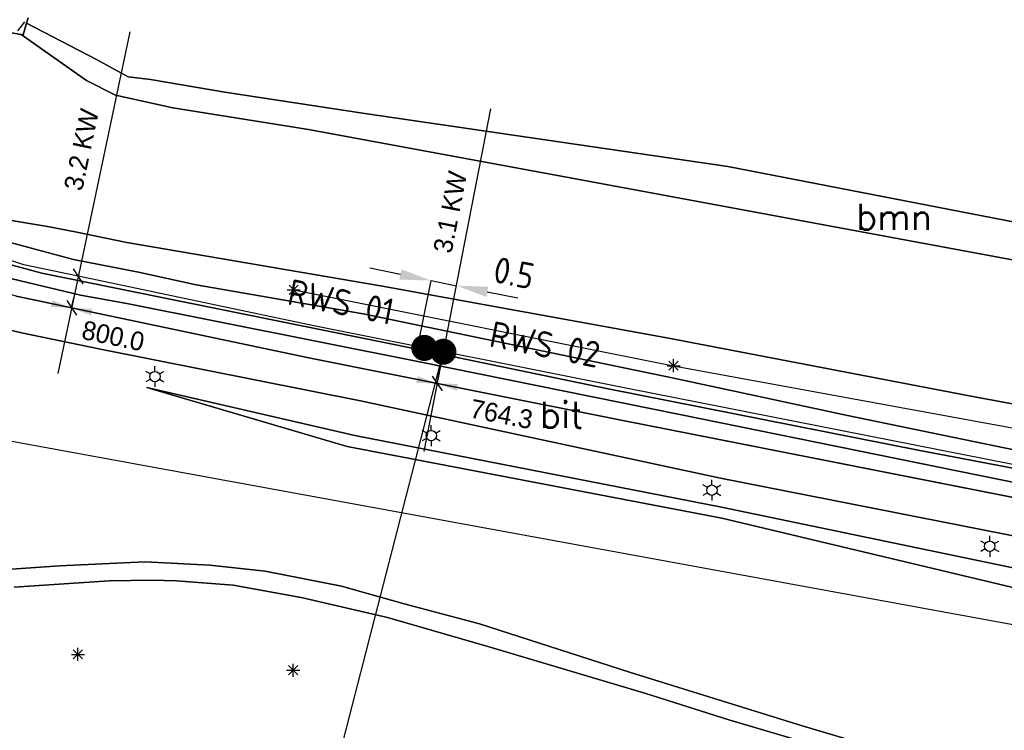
# Model space of a CAD drawing. Header units: millimetres. Extents: x 129727 to 131402, y 399018 to 399724.
# Tile 44 of 60: x 130436 to 130531, y 399204 to 399272. Entities that reach past the tile are written whole.
import ezdxf
from ezdxf.enums import TextEntityAlignment as Align

# ---------------------------------------------------------------- set-up
doc = ezdxf.new("R2010")
doc.units = ezdxf.units.MM
doc.linetypes.add('HIDDEN', pattern=[9.525, 6.35, -3.175])
for name, color, linetype in [('EWD-EM-NW-KBLTRC', 3, 'Continuous'), ('EWD-MB-NW-MBUISVLG', 1, 'Continuous'), ('HTI_grens RWS', 162, 'FENCELINE1'), ('MDI-VL-BEKLEDING', 7, 'Continuous'), ('MDI-VL-BEPLANTING', 7, 'Continuous'), ('MDI-VL-GRAS', 7, 'Continuous'), ('MDI-VL-TALUD', 7, 'Continuous'), ('MDI-VL-VERHARDING', 7, 'Continuous'), ('MDI-VL-WATER', 7, 'Continuous'), ('MDI-XX-BEPLANTING', 80, 'Continuous'), ('MDI-XX-DAMWAND', 252, 'Continuous'), ('MDI-XX-RASTER', 255, 'Continuous'), ('MDI-XX-TALUD', 84, 'Continuous'), ('MDI-XX-TERREINAFSCH', 253, 'Continuous'), ('MDI-XX-VERHARDING', 30, 'Continuous')]:
    doc.layers.add(name, color=color, linetype=linetype)
doc.layers.add('EWD-EM-NW-MATEN', color=1, linetype='Continuous', lineweight=25)
doc.styles.add('ISO25', font='ISO', dxfattribs={"height": 2.5})
doc.styles.add('ROMANS25', font='ROMANS.shx', dxfattribs={"height": 2.5})
doc.styles.add('rtw_iso', font='iso-rtw.shx')
doc.linetypes.add('FENCELINE1', pattern='A,6.35,-2.54,[133,ltypeshp.shx,S=2.54,R=0,X=-2.54,Y=0],-2.54,25.4', length=36.83)

# ---------------------------------------------------------------- blocks, each defined once
blk = doc.blocks.new('_Oblique')
at = {"color": 0, "linetype": 'ByBlock', "lineweight": -2}
blk.add_line((-0.5, -0.5), (0.5, 0.5), dxfattribs=at)

msp = doc.modelspace()

# ---------------------------------------------------------------- linework, layer by layer
for p, q in [((130461.826, 399245.927), (130463.076, 399245.927)), ((130462.009, 399245.485), (130462.893, 399246.369)), ((130462.893, 399245.485), (130462.009, 399246.369)), ((130462.451, 399245.302), (130462.451, 399246.552)), ((130498.892, 399238.016), (130498.892, 399239.266)), ((130449.134, 399238.097), (130449.134, 399238.597)), ((130498.267, 399238.641), (130499.517, 399238.641)), ((130498.45, 399238.199), (130499.334, 399239.083)), ((130499.334, 399238.199), (130498.45, 399239.083)), ((130448.701, 399237.847), (130448.268, 399238.097)), ((130448.701, 399237.347), (130448.268, 399237.097)), ((130449.567, 399237.847), (130450, 399238.097)), ((130449.567, 399237.347), (130450, 399237.097)), ((130449.134, 399237.097), (130449.134, 399236.597)), ((130475.65, 399232.432), (130475.65, 399232.932)), ((130475.217, 399232.182), (130474.784, 399232.432)), ((130475.217, 399231.682), (130474.784, 399231.432)), ((130476.083, 399232.182), (130476.516, 399232.432)), ((130476.083, 399231.682), (130476.516, 399231.432)), ((130475.65, 399231.432), (130475.65, 399230.932)), ((130502.142, 399226.95), (130501.709, 399227.2)), ((130502.575, 399227.2), (130502.575, 399227.7)), ((130503.008, 399226.95), (130503.441, 399227.2)), ((130502.142, 399226.45), (130501.709, 399226.2)), ((130502.575, 399226.2), (130502.575, 399225.7)), ((130503.008, 399226.45), (130503.441, 399226.2)), ((130529.227, 399221.816), (130529.227, 399222.316)), ((130528.794, 399221.566), (130528.361, 399221.816)), ((130529.66, 399221.566), (130530.093, 399221.816)), ((130528.794, 399221.066), (130528.361, 399220.816)), ((130529.227, 399220.816), (130529.227, 399220.316)), ((130529.66, 399221.066), (130530.093, 399220.816)), ((130441.125, 399210.941), (130442.375, 399210.941)), ((130441.308, 399210.499), (130442.192, 399211.383)), ((130442.192, 399210.499), (130441.308, 399211.383)), ((130441.75, 399210.316), (130441.75, 399211.566)), ((130461.957, 399208.976), (130462.841, 399209.86)), ((130462.841, 399208.976), (130461.957, 399209.86)), ((130462.399, 399208.793), (130462.399, 399210.043)), ((130461.774, 399209.418), (130463.024, 399209.418))]:
    msp.add_line(p, q)
for centre in [(130449.134, 399237.597), (130475.65, 399231.932), (130502.575, 399226.7), (130529.227, 399221.316)]:
    msp.add_circle(centre, 0.5)
at = {"layer": 'EWD-EM-NW-KBLTRC'}
msp.add_lwpolyline([(130592.959, 399219.127), (130588.374, 399219.265), (130582.158, 399219.739), (130572.363, 399221.207), (130558.361, 399223.927), (130542.807, 399226.912), (130494.477, 399236.445), (130464.371, 399242.469), (130443.756, 399246.8), (130436.567, 399248.326), (130434.924, 399248.871)], dxfattribs=at)
at = {"layer": 'EWD-EM-NW-KBLTRC', "linetype": 'HIDDEN', "const_width": 1.235}
for points in [[(130474.501, 399239.935, 1), (130475.465, 399240.755, 1)], [(130476.326, 399239.57, 1), (130477.289, 399240.39, 1)]]:
    msp.add_lwpolyline(points, format="xyb", close=True, dxfattribs=at)
at = {"layer": 'EWD-EM-NW-MATEN'}
for p, q in [((130446.724, 399270.665), (130439.816, 399237.901)), ((130481.34, 399263.285), (130474.947, 399230.416)), ((130472.689, 399247.394), (130469.747, 399247.983)), ((130474.363, 399240.469), (130475.631, 399246.806)), ((130475.631, 399246.806), (130478.075, 399246.316)), ((130481.017, 399245.728), (130483.959, 399245.139))]:
    msp.add_line(p, q, dxfattribs=at)
at = {"layer": 'EWD-EM-NW-MATEN', "linetype": 'Continuous'}
for p, q in [((130441.141, 399244.186), (130441.348, 399245.165)), ((130476.216, 399236.937), (130476.406, 399237.919))]:
    msp.add_line(p, q, dxfattribs=at)
at = {"layer": 'EWD-EM-NW-MATEN'}
msp.add_lwpolyline([(130603.567, 399217.127), (130600.296, 399216.357), (130594.716, 399215.972), (130588.209, 399216.169), (130581.81, 399216.657), (130571.838, 399218.151), (130557.773, 399220.883), (130542.215, 399223.869), (130493.873, 399233.404), (130463.748, 399239.432), (130443.116, 399243.767), (130438.968, 399244.647)], dxfattribs=at)
for points in [[(130472.787, 399247.885), (130472.591, 399246.904), (130475.631, 399246.806)], [(130481.115, 399246.218), (130480.919, 399245.238), (130478.075, 399246.316)], [(130439.272, 399244.917), (130439.136, 399244.272), (130441.141, 399244.186)], [(130443.147, 399244.1), (130443.011, 399243.455), (130441.141, 399244.186)], [(130474.335, 399237.639), (130474.209, 399236.991), (130476.216, 399236.937)], [(130478.222, 399236.883), (130478.096, 399236.235), (130476.216, 399236.937)]]:
    msp.add_solid(points, dxfattribs=at)
at = {"layer": 'EWD-MB-NW-MBUISVLG'}
msp.add_lwpolyline([(130476.78, 399240.008), (130438.473, 399091.21)], dxfattribs=at)
at = {"layer": 'HTI_grens RWS', "linetype": 'FENCELINE1', "ltscale": 0.2}
msp.add_lwpolyline([(130000, 399394.103), (130023.492, 399382.014), (130051.869, 399367.611), (130074.726, 399356.089), (130099.987, 399343.266), (130254.29, 399264.59), (130319.155, 399252.697), (130442.229, 399230.165), (130761.979, 399171.579), (130855.528, 399169.639)], dxfattribs=at)
at = {"layer": 'MDI-VL-BEKLEDING'}
for p, q in [((130436.298, 399270.42), (130429.591, 399271.513)), ((130436.818, 399271.507), (130436.503, 399270.386)), ((130436.99, 399272.032), (130436.818, 399271.507)), ((130436.503, 399270.386), (130436.298, 399270.42))]:
    msp.add_line(p, q, dxfattribs=at)
at = {"layer": 'MDI-VL-BEPLANTING'}
for p, q in [((130436.503, 399270.386), (130436.818, 399271.507)), ((130436.818, 399271.507), (130436.99, 399272.032)), ((130436.818, 399271.507), (130443.522, 399268.018)), ((130443.522, 399268.018), (130436.818, 399271.507)), ((130442.573, 399265.995), (130436.298, 399270.42)), ((130436.298, 399270.42), (130436.503, 399270.386)), ((130443.522, 399268.018), (130446.553, 399266.373)), ((130446.553, 399266.373), (130443.522, 399268.018)), ((130445.343, 399264.593), (130442.573, 399265.995)), ((130446.553, 399266.373), (130448.723, 399266.087)), ((130448.723, 399266.087), (130446.553, 399266.373)), ((130448.723, 399266.087), (130455.848, 399264.9)), ((130455.848, 399264.9), (130448.723, 399266.087)), ((130455.848, 399264.9), (130469.267, 399262.84)), ((130469.267, 399262.84), (130455.848, 399264.9)), ((130450.839, 399263.376), (130445.343, 399264.593)), ((130463.884, 399261.311), (130450.839, 399263.376)), ((130469.267, 399262.84), (130504.095, 399257.766)), ((130504.095, 399257.766), (130469.267, 399262.84)), ((130488.987, 399256.679), (130463.884, 399261.311)), ((130504.095, 399257.766), (130547.596, 399249.289)), ((130547.596, 399249.289), (130504.095, 399257.766)), ((130532.934, 399248.522), (130488.987, 399256.679)), ((130431.567, 399242.911), (130436.35, 399241.798)), ((130436.35, 399241.798), (130443.922, 399240.219)), ((130443.922, 399240.219), (130468.868, 399235.276)), ((130468.317, 399231.947), (130448.362, 399236.545)), ((130448.362, 399236.545), (130467.589, 399230.881)), ((130467.589, 399230.881), (130448.362, 399236.545)), ((130448.362, 399236.545), (130468.317, 399231.947)), ((130468.868, 399235.276), (130503.404, 399227.862)), ((130503.493, 399225.082), (130468.317, 399231.947)), ((130468.317, 399231.947), (130503.493, 399225.082)), ((130467.589, 399230.881), (130503.52, 399224.022)), ((130503.52, 399224.022), (130467.589, 399230.881)), ((130503.404, 399227.862), (130536.069, 399221.412)), ((130531.92, 399219.15), (130503.493, 399225.082)), ((130503.493, 399225.082), (130531.92, 399219.15)), ((130503.52, 399224.022), (130532.652, 399217.068)), ((130532.652, 399217.068), (130503.52, 399224.022)), ((130440, 399219.438), (130434.891, 399219.085)), ((130448.185, 399219.817), (130440, 399219.438)), ((130454.404, 399219.501), (130448.185, 399219.817)), ((130459.701, 399218.92), (130454.404, 399219.501)), ((130467.048, 399217.487), (130459.701, 399218.92)), ((130473.059, 399215.794), (130467.048, 399217.487)), ((130480.278, 399213.867), (130473.059, 399215.794)), ((130494.68, 399209.223), (130480.278, 399213.867)), ((130511.138, 399204.122), (130494.68, 399209.223)), ((130524.055, 399200.301), (130511.138, 399204.122))]:
    msp.add_line(p, q, dxfattribs=at)
at = {"layer": 'MDI-VL-GRAS'}
for p, q in [((130435.38, 399252.574), (130438.815, 399251.985)), ((130438.815, 399251.985), (130441.657, 399251.457)), ((130441.657, 399251.457), (130446.431, 399250.475)), ((130434.883, 399250.569), (130441.325, 399248.832)), ((130441.325, 399248.832), (130434.883, 399250.569)), ((130446.431, 399250.475), (130470.763, 399246.301)), ((130438.302, 399247.512), (130434.22, 399248.602)), ((130441.325, 399248.832), (130447.574, 399247.61)), ((130447.574, 399247.61), (130441.325, 399248.832)), ((130435.432, 399246.982), (130441.998, 399245.405)), ((130449.804, 399245.171), (130438.302, 399247.512)), ((130447.574, 399247.61), (130453.09, 399246.391)), ((130453.09, 399246.391), (130447.574, 399247.61)), ((130453.09, 399246.391), (130469.099, 399243.627)), ((130469.099, 399243.627), (130453.09, 399246.391)), ((130470.763, 399246.301), (130498.244, 399241.309)), ((130443.116, 399243.767), (130435.812, 399245.317)), ((130441.998, 399245.405), (130446.441, 399244.623)), ((130473.965, 399240.293), (130449.804, 399245.171)), ((130446.441, 399244.623), (130454.95, 399242.917)), ((130463.748, 399239.432), (130443.116, 399243.767)), ((130454.95, 399242.917), (130474.678, 399238.967)), ((130469.099, 399243.627), (130498.754, 399237.461)), ((130498.754, 399237.461), (130469.099, 399243.627)), ((130498.244, 399241.309), (130527.77, 399235.666)), ((130492.462, 399236.455), (130473.965, 399240.293)), ((130493.873, 399233.404), (130463.748, 399239.432)), ((130474.678, 399238.967), (130499.493, 399233.942)), ((130498.754, 399237.461), (130515.592, 399233.867)), ((130515.592, 399233.867), (130498.754, 399237.461)), ((130522.524, 399230.509), (130492.462, 399236.455)), ((130527.77, 399235.666), (130548.992, 399231.736)), ((130499.493, 399233.942), (130514.587, 399230.892)), ((130515.592, 399233.867), (130537.51, 399229.314)), ((130537.51, 399229.314), (130515.592, 399233.867)), ((130542.215, 399223.869), (130493.873, 399233.404)), ((130514.587, 399230.892), (130532.202, 399227.31)), ((130536.442, 399227.83), (130522.524, 399230.509)), ((130435.633, 399217.4), (130444.731, 399218.005)), ((130444.731, 399218.005), (130448.879, 399218.071)), ((130448.879, 399218.071), (130451.2, 399217.986)), ((130451.2, 399217.986), (130456.627, 399217.567)), ((130456.627, 399217.567), (130463.164, 399216.395)), ((130463.164, 399216.395), (130471.445, 399214.49)), ((130471.445, 399214.49), (130481.29, 399211.626)), ((130481.29, 399211.626), (130496.225, 399207.183)), ((130496.225, 399207.183), (130504.188, 399204.651)), ((130504.188, 399204.651), (130511.993, 399202.346))]:
    msp.add_line(p, q, dxfattribs=at)
at = {"layer": 'MDI-VL-TALUD'}
for p, q in [((130436.503, 399270.386), (130436.818, 399271.507)), ((130436.818, 399271.507), (130443.522, 399268.018)), ((130436.818, 399271.507), (130436.818, 399271.507)), ((130442.573, 399265.995), (130436.298, 399270.42)), ((130436.298, 399270.42), (130436.503, 399270.386)), ((130443.522, 399268.018), (130446.553, 399266.373)), ((130445.343, 399264.593), (130442.573, 399265.995)), ((130446.553, 399266.373), (130448.723, 399266.087)), ((130448.723, 399266.087), (130455.848, 399264.9)), ((130455.848, 399264.9), (130469.267, 399262.84)), ((130450.839, 399263.376), (130445.343, 399264.593)), ((130463.884, 399261.311), (130450.839, 399263.376)), ((130469.267, 399262.84), (130504.095, 399257.766)), ((130488.987, 399256.679), (130463.884, 399261.311)), ((130504.095, 399257.766), (130547.596, 399249.289)), ((130532.934, 399248.522), (130488.987, 399256.679)), ((130435.38, 399252.574), (130438.815, 399251.985)), ((130438.815, 399251.985), (130441.657, 399251.457)), ((130441.657, 399251.457), (130446.431, 399250.475)), ((130441.325, 399248.832), (130434.883, 399250.569)), ((130446.431, 399250.475), (130470.763, 399246.301)), ((130447.574, 399247.61), (130441.325, 399248.832)), ((130453.09, 399246.391), (130447.574, 399247.61)), ((130469.099, 399243.627), (130453.09, 399246.391)), ((130470.763, 399246.301), (130498.244, 399241.309)), ((130498.754, 399237.461), (130469.099, 399243.627)), ((130498.244, 399241.309), (130527.77, 399235.666)), ((130515.592, 399233.867), (130498.754, 399237.461)), ((130467.589, 399230.881), (130448.362, 399236.545)), ((130448.362, 399236.545), (130468.317, 399231.947)), ((130527.77, 399235.666), (130548.992, 399231.736)), ((130537.51, 399229.314), (130515.592, 399233.867)), ((130468.317, 399231.947), (130503.493, 399225.082)), ((130503.52, 399224.022), (130467.589, 399230.881)), ((130503.493, 399225.082), (130531.92, 399219.15)), ((130532.652, 399217.068), (130503.52, 399224.022))]:
    msp.add_line(p, q, dxfattribs=at)
at = {"layer": 'MDI-VL-VERHARDING'}
for p, q in [((130434.22, 399248.602), (130438.302, 399247.512)), ((130441.998, 399245.405), (130435.432, 399246.982)), ((130438.302, 399247.512), (130449.804, 399245.171)), ((130435.812, 399245.317), (130443.116, 399243.767)), ((130446.441, 399244.623), (130441.998, 399245.405)), ((130449.804, 399245.171), (130473.965, 399240.293)), ((130454.95, 399242.917), (130446.441, 399244.623)), ((130436.35, 399241.798), (130431.567, 399242.911)), ((130443.116, 399243.767), (130463.748, 399239.432)), ((130474.678, 399238.967), (130454.95, 399242.917)), ((130443.922, 399240.219), (130436.35, 399241.798)), ((130468.868, 399235.276), (130443.922, 399240.219)), ((130473.965, 399240.293), (130492.462, 399236.455)), ((130463.748, 399239.432), (130493.873, 399233.404)), ((130499.493, 399233.942), (130474.678, 399238.967)), ((130492.462, 399236.455), (130522.524, 399230.509)), ((130503.404, 399227.862), (130468.868, 399235.276)), ((130514.587, 399230.892), (130499.493, 399233.942)), ((130493.873, 399233.404), (130542.215, 399223.869)), ((130532.202, 399227.31), (130514.587, 399230.892)), ((130522.524, 399230.509), (130536.442, 399227.83)), ((130536.069, 399221.412), (130503.404, 399227.862)), ((130434.891, 399219.085), (130440, 399219.438)), ((130440, 399219.438), (130448.185, 399219.817)), ((130448.185, 399219.817), (130454.404, 399219.501)), ((130454.404, 399219.501), (130459.701, 399218.92)), ((130459.701, 399218.92), (130467.048, 399217.487)), ((130444.731, 399218.005), (130435.633, 399217.4)), ((130448.879, 399218.071), (130444.731, 399218.005)), ((130451.2, 399217.986), (130448.879, 399218.071)), ((130456.627, 399217.567), (130451.2, 399217.986)), ((130463.164, 399216.395), (130456.627, 399217.567)), ((130467.048, 399217.487), (130473.059, 399215.794)), ((130471.445, 399214.49), (130463.164, 399216.395)), ((130473.059, 399215.794), (130480.278, 399213.867)), ((130481.29, 399211.626), (130471.445, 399214.49)), ((130480.278, 399213.867), (130494.68, 399209.223)), ((130496.225, 399207.183), (130481.29, 399211.626)), ((130494.68, 399209.223), (130511.138, 399204.122)), ((130504.188, 399204.651), (130496.225, 399207.183)), ((130511.993, 399202.346), (130504.188, 399204.651)), ((130511.138, 399204.122), (130524.055, 399200.301))]:
    msp.add_line(p, q, dxfattribs=at)
at = {"layer": 'MDI-VL-WATER'}
for p, q in [((130429.591, 399271.513), (130436.298, 399270.42)), ((130436.298, 399270.42), (130442.573, 399265.995)), ((130442.573, 399265.995), (130445.343, 399264.593)), ((130445.343, 399264.593), (130450.839, 399263.376)), ((130450.839, 399263.376), (130463.884, 399261.311)), ((130463.884, 399261.311), (130488.987, 399256.679)), ((130488.987, 399256.679), (130532.934, 399248.522)), ((130438.815, 399251.985), (130435.38, 399252.574)), ((130441.657, 399251.457), (130438.815, 399251.985)), ((130446.431, 399250.475), (130441.657, 399251.457)), ((130470.763, 399246.301), (130446.431, 399250.475)), ((130498.244, 399241.309), (130470.763, 399246.301)), ((130527.77, 399235.666), (130498.244, 399241.309)), ((130548.992, 399231.736), (130527.77, 399235.666))]:
    msp.add_line(p, q, dxfattribs=at)
at = {"layer": 'MDI-XX-BEPLANTING'}
for p, q in [((130462.451, 399245.927), (130498.892, 399238.641)), ((130498.892, 399238.641), (130557.591, 399227.844))]:
    msp.add_line(p, q, dxfattribs=at)
at = {"layer": 'MDI-XX-DAMWAND'}
for p, q in [((130436.298, 399270.42), (130429.591, 399271.513)), ((130436.818, 399271.507), (130436.503, 399270.386)), ((130436.99, 399272.032), (130436.818, 399271.507)), ((130436.503, 399270.386), (130436.298, 399270.42))]:
    msp.add_line(p, q, dxfattribs=at)
at = {"layer": 'MDI-XX-RASTER'}
msp.add_line((130435.995, 399270.763), (130436.642, 399271.65), dxfattribs=at)
at = {"layer": 'MDI-XX-TALUD'}
for p, q in [((130443.522, 399268.018), (130436.818, 399271.507)), ((130446.553, 399266.373), (130443.522, 399268.018)), ((130448.723, 399266.087), (130446.553, 399266.373)), ((130455.848, 399264.9), (130448.723, 399266.087)), ((130469.267, 399262.84), (130455.848, 399264.9)), ((130504.095, 399257.766), (130469.267, 399262.84)), ((130547.596, 399249.289), (130504.095, 399257.766)), ((130441.325, 399248.832), (130434.883, 399250.569)), ((130447.574, 399247.61), (130441.325, 399248.832)), ((130453.09, 399246.391), (130447.574, 399247.61)), ((130469.099, 399243.627), (130453.09, 399246.391)), ((130498.754, 399237.461), (130469.099, 399243.627)), ((130515.592, 399233.867), (130498.754, 399237.461)), ((130468.317, 399231.947), (130448.362, 399236.545)), ((130467.589, 399230.881), (130448.362, 399236.545)), ((130537.51, 399229.314), (130515.592, 399233.867)), ((130503.493, 399225.082), (130468.317, 399231.947)), ((130503.52, 399224.022), (130467.589, 399230.881)), ((130531.92, 399219.15), (130503.493, 399225.082)), ((130532.652, 399217.068), (130503.52, 399224.022))]:
    msp.add_line(p, q, dxfattribs=at)
at = {"layer": 'MDI-XX-TERREINAFSCH'}
for p, q in [((130436.298, 399270.42), (130442.573, 399265.995)), ((130442.573, 399265.995), (130445.343, 399264.593)), ((130445.343, 399264.593), (130450.839, 399263.376)), ((130450.839, 399263.376), (130463.884, 399261.311)), ((130463.884, 399261.311), (130488.987, 399256.679)), ((130488.987, 399256.679), (130532.934, 399248.522)), ((130435.38, 399252.574), (130438.815, 399251.985)), ((130438.815, 399251.985), (130441.657, 399251.457)), ((130441.657, 399251.457), (130446.431, 399250.475)), ((130446.431, 399250.475), (130470.763, 399246.301)), ((130438.302, 399247.512), (130434.22, 399248.602)), ((130435.432, 399246.982), (130441.998, 399245.405)), ((130449.804, 399245.171), (130438.302, 399247.512)), ((130470.763, 399246.301), (130498.244, 399241.309)), ((130441.998, 399245.405), (130446.441, 399244.623)), ((130473.965, 399240.293), (130449.804, 399245.171)), ((130446.441, 399244.623), (130454.95, 399242.917)), ((130436.35, 399241.798), (130431.567, 399242.911)), ((130454.95, 399242.917), (130474.678, 399238.967)), ((130443.922, 399240.219), (130436.35, 399241.798)), ((130498.244, 399241.309), (130527.77, 399235.666)), ((130468.868, 399235.276), (130443.922, 399240.219)), ((130492.462, 399236.455), (130473.965, 399240.293)), ((130474.678, 399238.967), (130499.493, 399233.942)), ((130522.524, 399230.509), (130492.462, 399236.455)), ((130527.77, 399235.666), (130548.992, 399231.736)), ((130503.404, 399227.862), (130468.868, 399235.276)), ((130499.493, 399233.942), (130514.587, 399230.892)), ((130514.587, 399230.892), (130532.202, 399227.31)), ((130536.442, 399227.83), (130522.524, 399230.509)), ((130536.069, 399221.412), (130503.404, 399227.862)), ((130434.891, 399219.085), (130440, 399219.438)), ((130440, 399219.438), (130448.185, 399219.817)), ((130448.185, 399219.817), (130454.404, 399219.501)), ((130454.404, 399219.501), (130459.701, 399218.92)), ((130459.701, 399218.92), (130467.048, 399217.487)), ((130435.633, 399217.4), (130444.731, 399218.005)), ((130444.731, 399218.005), (130448.879, 399218.071)), ((130448.879, 399218.071), (130451.2, 399217.986)), ((130451.2, 399217.986), (130456.627, 399217.567)), ((130456.627, 399217.567), (130463.164, 399216.395)), ((130467.048, 399217.487), (130473.059, 399215.794)), ((130463.164, 399216.395), (130471.445, 399214.49)), ((130473.059, 399215.794), (130480.278, 399213.867)), ((130471.445, 399214.49), (130481.29, 399211.626)), ((130480.278, 399213.867), (130494.68, 399209.223)), ((130481.29, 399211.626), (130496.225, 399207.183)), ((130494.68, 399209.223), (130511.138, 399204.122)), ((130496.225, 399207.183), (130504.188, 399204.651)), ((130504.188, 399204.651), (130511.993, 399202.346)), ((130511.138, 399204.122), (130524.055, 399200.301))]:
    msp.add_line(p, q, dxfattribs=at)
msp.add_lwpolyline([(130438.885, 399244.665), (130435.812, 399245.317), (130428.01, 399247.582), (130420.788, 399250.171), (130415.765, 399252.221), (130411.261, 399253.84), (130400.514, 399258.099), (130395.85, 399259.976), (130390.945, 399262.214), (130387.176, 399264.163), (130382.76, 399266.55), (130379.122, 399268.815)], dxfattribs=at)

# ---------------------------------------------------------------- block references
at = {"layer": 'EWD-EM-NW-MATEN', "zscale": 1.2}
for p, xscale, yscale, rotation in [((130441.781, 399247.219), 1.20000000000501, 1.20000000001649, 78.09310374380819), ((130441.141, 399244.186), 1.20000000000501, 1.20000000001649, 258.0931037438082), ((130476.807, 399239.98), 1.200000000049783, 1.200000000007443, 78.99378209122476), ((130476.216, 399236.937), 1.200000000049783, 1.200000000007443, 258.9937820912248)]:
    msp.add_blockref('_Oblique', p, dxfattribs=dict(at, xscale=xscale, yscale=yscale, rotation=rotation))

# ---------------------------------------------------------------- texts
at = {"layer": 'EWD-EM-NW-MATEN', "attachment_point": 5}
for s, insert, char_height, rotation, style in [('3.2 KW ', (130442.091, 399259.367), 1.8, 78.0931, 'rtw_iso'), ('3.1 KW ', (130477.466, 399253.372), 1.8, 78.99378, 'rtw_iso'), ('\\A1;0.5', (130483.59, 399247.534), 2.5, 348.68458, 'ISO25'), ('RWS 01', (130466.989, 399244.763), 2.5, 348.68458, 'ISO25'), ('\\P800.0', (130445.439, 399242.959), 1.8, 348.0931, 'rtw_iso'), ('RWS 02', (130486.559, 399240.68), 2.5, 348.68458, 'ISO25'), ('\\P764.3', (130482.673, 399235.461), 1.8, 348.99378, 'rtw_iso')]:
    msp.add_mtext(s, dxfattribs=dict(at, insert=insert, char_height=char_height, rotation=rotation, style=style))
at = {"layer": 'MDI-XX-BEPLANTING', "style": 'ROMANS25'}
msp.add_text('bmn', height=2.5, dxfattribs=at).set_placement((130520.028, 399252.927), align=Align.MIDDLE_CENTER)
at = {"layer": 'MDI-XX-VERHARDING', "style": 'ROMANS25'}
msp.add_text('bit', height=2.5, dxfattribs=at).set_placement((130488.142, 399233.913), align=Align.MIDDLE_CENTER)

doc.saveas('drawing.dxf')
